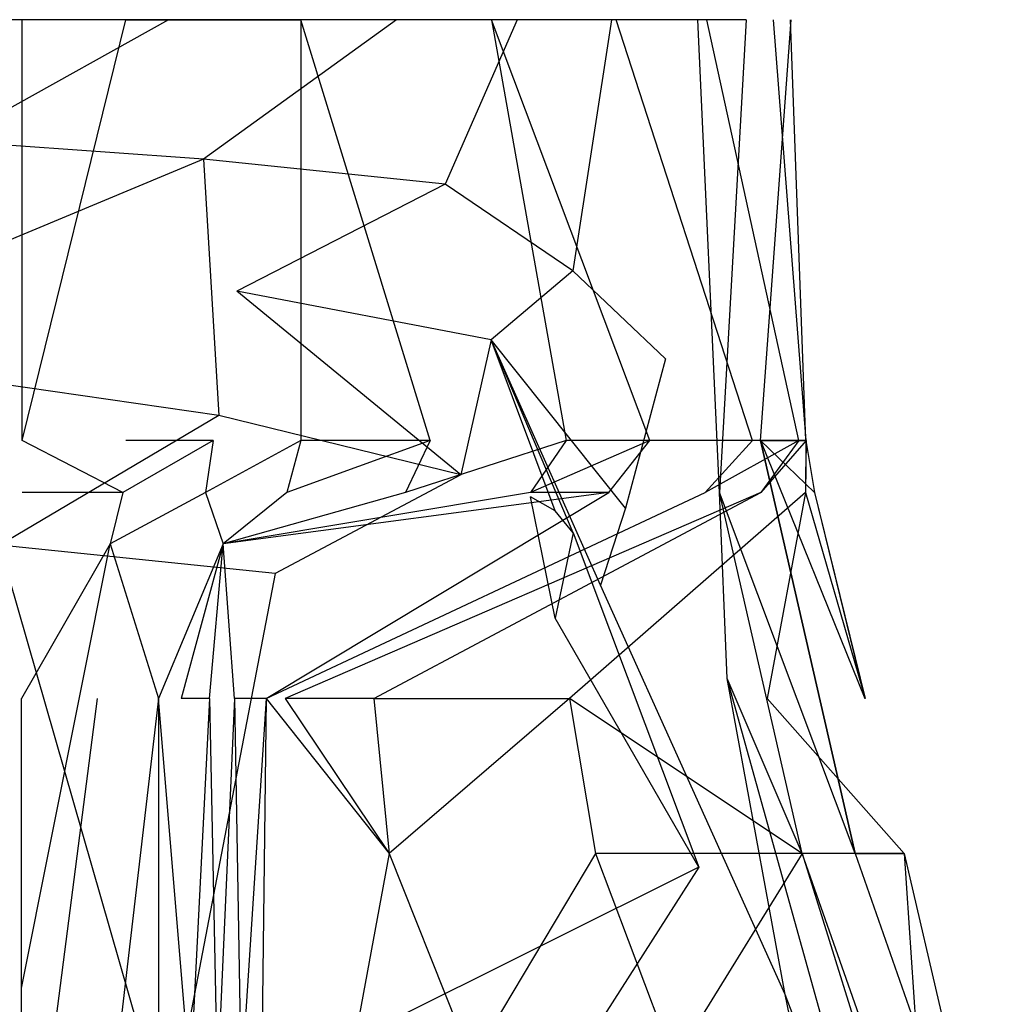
# Model space of a CAD drawing. Extents: x 0 to 0.35, y -0.49 to 0.
# Tile 8 of 8: x 0.223 to 0.328, y -0.105 to 0. Entities that reach past the tile are written whole.
import ezdxf

# ---------------------------------------------------------------- set-up
doc = ezdxf.new("R2010")
doc.units = 0
doc.layers.add('L0_OMNIACOMPACT_766710_KERAMIK_', color=7, linetype='CONTINUOUS')

msp = doc.modelspace()

# ---------------------------------------------------------------- linework, layer by layer
at = {"layer": 'L0_OMNIACOMPACT_766710_KERAMIK_', "color": 8}
for points, invisible_edges in [([(0.215153, -0.013009, 0.33881), (0.238461, 0, 0.33701), (0.212909, 0, 0.33881), (0.215153, -0.013009, 0.33881)], 13), ([(0.238461, 0, 0.33701), (0.215153, -0.013009, 0.33881), (0.242216, -0.014925, 0.33701), (0.238461, 0, 0.33701)], 14), ([(0.233878, 0, 0.005588), (0.222802, -0.045027), (0.222802, 0), (0.233878, 0, 0.005588)], 13), ([(0.222802, -0.045027), (0.233878, 0, 0.005588), (0.233878, -0.045027, 0.005588), (0.222802, -0.045027)], 14), ([(0.233878, 0, 0.005588), (0.252628, 0, 0.031209), (0.243249, -0.045027, 0.016403), (0.233878, 0, 0.005588)], 14), ([(0.243249, -0.045027, 0.016403), (0.233878, -0.045027, 0.005588), (0.233878, 0, 0.005588), (0.243249, -0.045027, 0.016403)], 14), ([(0.242216, -0.014925, 0.33701), (0.262859, 0, 0.33485), (0.238461, 0, 0.33701), (0.242216, -0.014925, 0.33701)], 13), ([(0.262859, 0, 0.33485), (0.242216, -0.014925, 0.33701), (0.26806, -0.017607, 0.33485), (0.262859, 0, 0.33485)], 14), ([(0.252628, 0, 0.031209), (0.252628, -0.045027, 0.031209), (0.243249, -0.045027, 0.016403), (0.252628, 0, 0.031209)], 14), ([(0.252628, 0, 0.031209), (0.26646, -0.045027, 0.059998), (0.252628, -0.045027, 0.031209), (0.252628, 0, 0.031209)], 13), ([(0.26646, -0.045027, 0.059998), (0.252628, 0, 0.031209), (0.27302, 0, 0.077548), (0.26646, -0.045027, 0.059998)], 14), ([(0.26806, -0.017607, 0.33485), (0.275739, 0, 0.33302), (0.262859, 0, 0.33485), (0.26806, -0.017607, 0.33485)], 13), ([(0.27302, 0, 0.077548), (0.280983, -0.045027, 0.104167), (0.26646, -0.045027, 0.059998), (0.27302, 0, 0.077548)], 14), ([(0.275739, 0, 0.33302), (0.26806, -0.017607, 0.33485), (0.281703, -0.026857, 0.33302), (0.275739, 0, 0.33302)], 14), ([(0.27302, 0, 0.077548), (0.289959, -0.045027, 0.143326), (0.280983, -0.045027, 0.104167), (0.27302, 0, 0.077548)], 13), ([(0.289959, -0.045027, 0.143326), (0.27302, 0, 0.077548), (0.286336, 0, 0.126416), (0.289959, -0.045027, 0.143326)], 14), ([(0.281703, -0.026857, 0.33302), (0.285836, 0, 0.33148), (0.275739, 0, 0.33302), (0.281703, -0.026857, 0.33302)], 13), ([(0.285836, 0, 0.33148), (0.281703, -0.026857, 0.33302), (0.29162, -0.036289, 0.33148), (0.285836, 0, 0.33148)], 14), ([(0.295082, 0, 0.32999), (0.285836, 0, 0.33148), (0.29162, -0.036289, 0.33148), (0.295082, 0, 0.32999)], 14), ([(0.286336, 0, 0.126416), (0.300946, -0.045027, 0.199164), (0.289959, -0.045027, 0.143326), (0.286336, 0, 0.126416)], 13), ([(0.300946, -0.045027, 0.199164), (0.286336, 0, 0.126416), (0.296043, 0, 0.172755), (0.300946, -0.045027, 0.199164)], 14), ([(0.297384, -0.050583, 0.32999), (0.295082, 0, 0.32999), (0.29162, -0.036289, 0.33148), (0.297384, -0.050583, 0.32999)], 14), ([(0.297384, -0.050583, 0.32999), (0.300246, 0, 0.32934), (0.295082, 0, 0.32999), (0.297384, -0.050583, 0.32999)], 13), ([(0.296043, 0, 0.172755), (0.30589, -0.045027, 0.246663), (0.300946, -0.045027, 0.199164), (0.296043, 0, 0.172755)], 13), ([(0.30589, -0.045027, 0.246663), (0.296043, 0, 0.172755), (0.303188, 0, 0.221473), (0.30589, -0.045027, 0.246663)], 14), ([(0.300246, 0, 0.32934), (0.297384, -0.050583, 0.32999), (0.301777, -0.045027, 0.32934), (0.300246, 0, 0.32934)], 14), ([(0.301777, -0.045027, 0.32934), (0.305059, 0, 0.321681), (0.300246, 0, 0.32934), (0.301777, -0.045027, 0.32934)], 14), ([(0.305059, 0, 0.321681), (0.301777, -0.045027, 0.32934), (0.30665, -0.045027, 0.321681), (0.305059, 0, 0.321681)], 13), ([(0.303188, 0, 0.221473), (0.30668, -0.045027, 0.294161), (0.30589, -0.045027, 0.246663), (0.303188, 0, 0.221473)], 13), ([(0.30668, -0.045027, 0.294161), (0.303188, 0, 0.221473), (0.305009, 0, 0.270792), (0.30668, -0.045027, 0.294161)], 14), ([(0.305009, 0, 0.270792), (0.30665, -0.045027, 0.321681), (0.30668, -0.045027, 0.294161), (0.305009, 0, 0.270792)], 13), ([(0.30665, -0.045027, 0.321681), (0.305009, 0, 0.270792), (0.305059, 0, 0.321681), (0.30665, -0.045027, 0.321681)], 14), ([(0.242216, -0.014925, 0.33701), (0.215153, -0.013009, 0.33881), (0.217276, -0.025318, 0.33881), (0.242216, -0.014925, 0.33701)], 14), ([(0.243856, -0.042333, 0.33739), (0.242216, -0.014925, 0.33701), (0.217276, -0.025318, 0.33881), (0.243856, -0.042333, 0.33739)], 13), ([(0.242216, -0.014925, 0.33701), (0.243856, -0.042333, 0.33739), (0.24577, -0.029045, 0.33701), (0.242216, -0.014925, 0.33701)], 14), ([(0.24577, -0.029045, 0.33701), (0.26806, -0.017607, 0.33485), (0.242216, -0.014925, 0.33701), (0.24577, -0.029045, 0.33701)], 13), ([(0.26806, -0.017607, 0.33485), (0.24577, -0.029045, 0.33701), (0.272979, -0.034265, 0.33485), (0.26806, -0.017607, 0.33485)], 14), ([(0.272979, -0.034265, 0.33485), (0.281703, -0.026857, 0.33302), (0.26806, -0.017607, 0.33485), (0.272979, -0.034265, 0.33485)], 13), ([(0.217276, -0.025318, 0.33881), (0.202773, -0.036421, 0.33954), (0.243856, -0.042333, 0.33739), (0.217276, -0.025318, 0.33881)], 14), ([(0.281703, -0.026857, 0.33302), (0.272979, -0.034265, 0.33485), (0.287347, -0.052267, 0.33302), (0.281703, -0.026857, 0.33302)], 14), ([(0.287347, -0.052267, 0.33302), (0.29162, -0.036289, 0.33148), (0.281703, -0.026857, 0.33302), (0.287347, -0.052267, 0.33302)], 13), ([(0.269734, -0.048712, 0.33556), (0.24577, -0.029045, 0.33701), (0.243856, -0.042333, 0.33739), (0.269734, -0.048712, 0.33556)], 14), ([(0.269734, -0.048712, 0.33556), (0.272979, -0.034265, 0.33485), (0.24577, -0.029045, 0.33701), (0.269734, -0.048712, 0.33556)], 13), ([(0.272979, -0.034265, 0.33485), (0.269734, -0.048712, 0.33556), (0.27719, -0.051049, 0.33494), (0.272979, -0.034265, 0.33485)], 14), ([(0.284665, -0.060487, 0.33409), (0.287347, -0.052267, 0.33302), (0.272979, -0.034265, 0.33485), (0.284665, -0.060487, 0.33409)], 13), ([(0.284665, -0.060487, 0.33409), (0.272979, -0.034265, 0.33485), (0.281733, -0.054888, 0.33445), (0.284665, -0.060487, 0.33409)], 14), ([(0.281733, -0.054888, 0.33445), (0.272979, -0.034265, 0.33485), (0.279822, -0.05256, 0.33466), (0.281733, -0.054888, 0.33445)], 14), ([(0.279822, -0.05256, 0.33466), (0.272979, -0.034265, 0.33485), (0.27719, -0.051049, 0.33494), (0.279822, -0.05256, 0.33466)], 14), ([(0.220383, -0.056236, 0.32999), (0.243856, -0.042333, 0.33739), (0.202773, -0.036421, 0.33954), (0.220383, -0.056236, 0.32999)], 13), ([(0.29162, -0.036289, 0.33148), (0.287347, -0.052267, 0.33302), (0.298234, -0.070498, 0.33148), (0.29162, -0.036289, 0.33148)], 14), ([(0.298234, -0.070498, 0.33148), (0.297384, -0.050583, 0.32999), (0.29162, -0.036289, 0.33148), (0.298234, -0.070498, 0.33148)], 14), ([(0.243856, -0.042333, 0.33739), (0.220383, -0.056236, 0.32999), (0.249868, -0.059251, 0.32999), (0.243856, -0.042333, 0.33739)], 14), ([(0.249868, -0.059251, 0.32999), (0.269734, -0.048712, 0.33556), (0.243856, -0.042333, 0.33739), (0.249868, -0.059251, 0.32999)], 13), ([(0.222802, -0.045027), (0.233577, -0.050583, 0.005588), (0.222793, -0.050583), (0.222802, -0.045027)], 13), ([(0.233577, -0.050583, 0.005588), (0.222802, -0.045027), (0.233878, -0.045027, 0.005588), (0.233577, -0.050583, 0.005588)], 14), ([(0.233878, -0.045027, 0.005588), (0.243249, -0.045027, 0.016403), (0.233577, -0.050583, 0.005588), (0.233878, -0.045027, 0.005588)], 13), ([(0.243249, -0.045027, 0.016403), (0.242414, -0.050583, 0.016403), (0.233577, -0.050583, 0.005588), (0.243249, -0.045027, 0.016403)], 14), ([(0.252628, -0.045027, 0.031209), (0.242414, -0.050583, 0.016403), (0.243249, -0.045027, 0.016403), (0.252628, -0.045027, 0.031209)], 14), ([(0.252628, -0.045027, 0.031209), (0.251114, -0.050583, 0.031209), (0.242414, -0.050583, 0.016403), (0.252628, -0.045027, 0.031209)], 14), ([(0.26646, -0.045027, 0.059998), (0.251114, -0.050583, 0.031209), (0.252628, -0.045027, 0.031209), (0.26646, -0.045027, 0.059998)], 14), ([(0.26646, -0.045027, 0.059998), (0.263814, -0.050583, 0.059998), (0.251114, -0.050583, 0.031209), (0.26646, -0.045027, 0.059998)], 14), ([(0.280983, -0.045027, 0.104167), (0.263814, -0.050583, 0.059998), (0.26646, -0.045027, 0.059998), (0.280983, -0.045027, 0.104167)], 14), ([(0.280983, -0.045027, 0.104167), (0.27719, -0.050583, 0.104167), (0.263814, -0.050583, 0.059998), (0.280983, -0.045027, 0.104167)], 14), ([(0.289959, -0.045027, 0.143326), (0.27719, -0.050583, 0.104167), (0.280983, -0.045027, 0.104167), (0.289959, -0.045027, 0.143326)], 14), ([(0.289959, -0.045027, 0.143326), (0.285546, -0.050583, 0.143326), (0.27719, -0.050583, 0.104167), (0.289959, -0.045027, 0.143326)], 13), ([(0.285546, -0.050583, 0.143326), (0.289959, -0.045027, 0.143326), (0.300946, -0.045027, 0.199164), (0.285546, -0.050583, 0.143326)], 14), ([(0.300946, -0.045027, 0.199164), (0.295883, -0.050583, 0.199164), (0.285546, -0.050583, 0.143326), (0.300946, -0.045027, 0.199164)], 14), ([(0.30589, -0.045027, 0.246663), (0.295883, -0.050583, 0.199164), (0.300946, -0.045027, 0.199164), (0.30589, -0.045027, 0.246663)], 14), ([(0.30589, -0.045027, 0.246663), (0.301837, -0.050583, 0.246663), (0.295883, -0.050583, 0.199164), (0.30589, -0.045027, 0.246663)], 14), ([(0.311894, -0.089212, 0.32934), (0.301777, -0.045027, 0.32934), (0.297384, -0.050583, 0.32999), (0.311894, -0.089212, 0.32934)], 14), ([(0.312955, -0.072645, 0.321681), (0.301777, -0.045027, 0.32934), (0.311894, -0.089212, 0.32934), (0.312955, -0.072645, 0.321681)], 13), ([(0.301777, -0.045027, 0.32934), (0.312955, -0.072645, 0.321681), (0.307551, -0.050583, 0.321681), (0.301777, -0.045027, 0.32934)], 14), ([(0.301777, -0.045027, 0.32934), (0.307551, -0.050583, 0.321681), (0.30665, -0.045027, 0.321681), (0.301777, -0.045027, 0.32934)], 14), ([(0.30668, -0.045027, 0.294161), (0.301837, -0.050583, 0.246663), (0.30589, -0.045027, 0.246663), (0.30668, -0.045027, 0.294161)], 14), ([(0.30668, -0.045027, 0.294161), (0.3066, -0.050583, 0.294161), (0.301837, -0.050583, 0.246663), (0.30668, -0.045027, 0.294161)], 14), ([(0.30665, -0.045027, 0.321681), (0.3066, -0.050583, 0.294161), (0.30668, -0.045027, 0.294161), (0.30665, -0.045027, 0.321681)], 14), ([(0.30665, -0.045027, 0.321681), (0.307551, -0.050583, 0.321681), (0.3066, -0.050583, 0.294161), (0.30665, -0.045027, 0.321681)], 14), ([(0.269734, -0.048712, 0.33556), (0.249868, -0.059251, 0.32999), (0.279812, -0.064032, 0.32999), (0.269734, -0.048712, 0.33556)], 14), ([(0.279812, -0.064032, 0.32999), (0.27719, -0.051049, 0.33494), (0.269734, -0.048712, 0.33556), (0.279812, -0.064032, 0.32999)], 14), ([(0.232222, -0.056092, 0.005588), (0.222712, -0.072645), (0.222793, -0.050583), (0.232222, -0.056092, 0.005588)], 14), ([(0.233577, -0.050583, 0.005588), (0.232222, -0.056092, 0.005588), (0.222793, -0.050583), (0.233577, -0.050583, 0.005588)], 14), ([(0.242414, -0.050583, 0.016403), (0.232222, -0.056092, 0.005588), (0.233577, -0.050583, 0.005588), (0.242414, -0.050583, 0.016403)], 14), ([(0.242414, -0.050583, 0.016403), (0.244293, -0.056092, 0.031209), (0.232222, -0.056092, 0.005588), (0.242414, -0.050583, 0.016403)], 14), ([(0.251114, -0.050583, 0.031209), (0.244293, -0.056092, 0.031209), (0.242414, -0.050583, 0.016403), (0.251114, -0.050583, 0.031209)], 14), ([(0.263814, -0.050583, 0.059998), (0.244293, -0.056092, 0.031209), (0.251114, -0.050583, 0.031209), (0.263814, -0.050583, 0.059998)], 14), ([(0.27719, -0.050583, 0.104167), (0.244293, -0.056092, 0.031209), (0.263814, -0.050583, 0.059998), (0.27719, -0.050583, 0.104167)], 14), ([(0.285546, -0.050583, 0.143326), (0.244293, -0.056092, 0.031209), (0.27719, -0.050583, 0.104167), (0.285546, -0.050583, 0.143326)], 14), ([(0.245503, -0.072645, 0.143326), (0.244293, -0.056092, 0.031209), (0.285546, -0.050583, 0.143326), (0.245503, -0.072645, 0.143326)], 14), ([(0.248915, -0.072645, 0.199164), (0.245503, -0.072645, 0.143326), (0.285546, -0.050583, 0.143326), (0.248915, -0.072645, 0.199164)], 14), ([(0.295883, -0.050583, 0.199164), (0.248915, -0.072645, 0.199164), (0.285546, -0.050583, 0.143326), (0.295883, -0.050583, 0.199164)], 13), ([(0.248915, -0.072645, 0.199164), (0.295883, -0.050583, 0.199164), (0.25095, -0.072645, 0.222593), (0.248915, -0.072645, 0.199164)], 14), ([(0.260428, -0.072645, 0.246663), (0.25095, -0.072645, 0.222593), (0.301837, -0.050583, 0.246663), (0.260428, -0.072645, 0.246663)], 14), ([(0.301837, -0.050583, 0.246663), (0.25095, -0.072645, 0.222593), (0.295883, -0.050583, 0.199164), (0.301837, -0.050583, 0.246663)], 14), ([(0.281363, -0.072645, 0.271822), (0.260428, -0.072645, 0.246663), (0.301837, -0.050583, 0.246663), (0.281363, -0.072645, 0.271822)], 13), ([(0.279822, -0.05256, 0.33466), (0.27719, -0.051049, 0.33494), (0.279812, -0.064032, 0.32999), (0.279822, -0.05256, 0.33466)], 14), ([(0.3066, -0.050583, 0.294161), (0.302507, -0.072645, 0.294161), (0.281363, -0.072645, 0.271822), (0.3066, -0.050583, 0.294161)], 14), ([(0.3066, -0.050583, 0.294161), (0.281363, -0.072645, 0.271822), (0.301837, -0.050583, 0.246663), (0.3066, -0.050583, 0.294161)], 14), ([(0.30625, -0.089212, 0.32999), (0.311894, -0.089212, 0.32934), (0.297384, -0.050583, 0.32999), (0.30625, -0.089212, 0.32999)], 13), ([(0.298234, -0.070498, 0.33148), (0.30625, -0.089212, 0.32999), (0.297384, -0.050583, 0.32999), (0.298234, -0.070498, 0.33148)], 13), ([(0.3066, -0.050583, 0.294161), (0.312995, -0.072645, 0.319161), (0.302507, -0.072645, 0.294161), (0.3066, -0.050583, 0.294161)], 14), ([(0.307551, -0.050583, 0.321681), (0.312995, -0.072645, 0.319161), (0.3066, -0.050583, 0.294161), (0.307551, -0.050583, 0.321681)], 14), ([(0.312995, -0.072645, 0.319161), (0.307551, -0.050583, 0.321681), (0.312955, -0.072645, 0.321681), (0.312995, -0.072645, 0.319161)], 13), ([(0.281733, -0.054888, 0.33445), (0.279822, -0.05256, 0.33466), (0.279812, -0.064032, 0.32999), (0.281733, -0.054888, 0.33445)], 14), ([(0.287347, -0.052267, 0.33302), (0.284665, -0.060487, 0.33409), (0.304429, -0.10431, 0.33156), (0.287347, -0.052267, 0.33302)], 14), ([(0.304429, -0.10431, 0.33156), (0.298234, -0.070498, 0.33148), (0.287347, -0.052267, 0.33302), (0.304429, -0.10431, 0.33156)], 14), ([(0.295172, -0.090692, 0.32999), (0.281733, -0.054888, 0.33445), (0.279812, -0.064032, 0.32999), (0.295172, -0.090692, 0.32999)], 13), ([(0.281733, -0.054888, 0.33445), (0.295172, -0.090692, 0.32999), (0.284665, -0.060487, 0.33409), (0.281733, -0.054888, 0.33445)], 14), ([(0.238417, -0.11896, 0.32999), (0.220383, -0.056236, 0.32999), (0.208411, -0.10639, 0.32999), (0.238417, -0.11896, 0.32999)], 14), ([(0.238417, -0.11896, 0.32999), (0.249868, -0.059251, 0.32999), (0.220383, -0.056236, 0.32999), (0.238417, -0.11896, 0.32999)], 13), ([(0.232222, -0.056092, 0.005588), (0.222712, -0.10362), (0.222712, -0.072645), (0.232222, -0.056092, 0.005588)], 13), ([(0.222712, -0.10362), (0.232222, -0.056092, 0.005588), (0.230848, -0.072645, 0.005588), (0.222712, -0.10362)], 14), ([(0.232222, -0.056092, 0.005588), (0.237377, -0.072645, 0.031209), (0.230848, -0.072645, 0.005588), (0.232222, -0.056092, 0.005588)], 14), ([(0.244293, -0.056092, 0.031209), (0.237377, -0.072645, 0.031209), (0.232222, -0.056092, 0.005588), (0.244293, -0.056092, 0.031209)], 14), ([(0.244293, -0.056092, 0.031209), (0.239817, -0.072645, 0.059998), (0.237377, -0.072645, 0.031209), (0.244293, -0.056092, 0.031209)], 14), ([(0.244293, -0.056092, 0.031209), (0.242831, -0.072645, 0.104167), (0.239817, -0.072645, 0.059998), (0.244293, -0.056092, 0.031209)], 13), ([(0.242831, -0.072645, 0.104167), (0.244293, -0.056092, 0.031209), (0.245503, -0.072645, 0.143326), (0.242831, -0.072645, 0.104167)], 14), ([(0.249868, -0.059251, 0.32999), (0.238417, -0.11896, 0.32999), (0.279812, -0.064032, 0.32999), (0.249868, -0.059251, 0.32999)], 14), ([(0.304429, -0.10431, 0.33156), (0.284665, -0.060487, 0.33409), (0.295172, -0.090692, 0.32999), (0.304429, -0.10431, 0.33156)], 14), ([(0.295172, -0.090692, 0.32999), (0.279812, -0.064032, 0.32999), (0.238417, -0.11896, 0.32999), (0.295172, -0.090692, 0.32999)], 14), ([(0.30625, -0.089212, 0.32999), (0.298234, -0.070498, 0.33148), (0.315847, -0.13376, 0.32999), (0.30625, -0.089212, 0.32999)], 14), ([(0.315847, -0.13376, 0.32999), (0.298234, -0.070498, 0.33148), (0.304429, -0.10431, 0.33156), (0.315847, -0.13376, 0.32999)], 14), ([(0.230848, -0.072645, 0.005588), (0.222712, -0.13609), (0.222712, -0.10362), (0.230848, -0.072645, 0.005588)], 13), ([(0.222712, -0.13609), (0.230848, -0.072645, 0.005588), (0.230848, -0.12852, 0.005588), (0.222712, -0.13609)], 14), ([(0.230848, -0.12852, 0.005588), (0.237377, -0.072645, 0.031209), (0.237377, -0.12896, 0.031209), (0.230848, -0.12852, 0.005588)], 13), ([(0.237377, -0.072645, 0.031209), (0.230848, -0.12852, 0.005588), (0.230848, -0.072645, 0.005588), (0.237377, -0.072645, 0.031209)], 14), ([(0.237377, -0.072645, 0.031209), (0.240776, -0.11331, 0.074048), (0.237377, -0.12896, 0.031209), (0.237377, -0.072645, 0.031209)], 13), ([(0.240776, -0.11331, 0.074048), (0.237377, -0.072645, 0.031209), (0.239817, -0.072645, 0.059998), (0.240776, -0.11331, 0.074048)], 14), ([(0.242831, -0.072645, 0.104167), (0.240776, -0.11331, 0.074048), (0.239817, -0.072645, 0.059998), (0.242831, -0.072645, 0.104167)], 14), ([(0.240776, -0.11331, 0.074048), (0.242831, -0.072645, 0.104167), (0.243676, -0.11341, 0.116547), (0.240776, -0.11331, 0.074048)], 13), ([(0.245503, -0.072645, 0.143326), (0.243676, -0.11341, 0.116547), (0.242831, -0.072645, 0.104167), (0.245503, -0.072645, 0.143326)], 14), ([(0.243676, -0.11341, 0.116547), (0.245503, -0.072645, 0.143326), (0.246226, -0.11352, 0.153805), (0.243676, -0.11341, 0.116547)], 13), ([(0.248915, -0.072645, 0.199164), (0.246226, -0.11352, 0.153805), (0.245503, -0.072645, 0.143326), (0.248915, -0.072645, 0.199164)], 14), ([(0.246226, -0.11352, 0.153805), (0.248915, -0.072645, 0.199164), (0.248401, -0.11364, 0.179135), (0.246226, -0.11352, 0.153805)], 13), ([(0.251473, -0.11376, 0.199164), (0.248401, -0.11364, 0.179135), (0.248915, -0.072645, 0.199164), (0.251473, -0.11376, 0.199164)], 14), ([(0.25095, -0.072645, 0.222593), (0.262062, -0.089212, 0.246663), (0.248915, -0.072645, 0.199164), (0.25095, -0.072645, 0.222593)], 14), ([(0.248915, -0.072645, 0.199164), (0.262062, -0.089212, 0.246663), (0.251473, -0.11376, 0.199164), (0.248915, -0.072645, 0.199164)], 14), ([(0.260428, -0.072645, 0.246663), (0.262062, -0.089212, 0.246663), (0.25095, -0.072645, 0.222593), (0.260428, -0.072645, 0.246663)], 14), ([(0.260428, -0.072645, 0.246663), (0.281363, -0.072645, 0.271822), (0.269935, -0.072645, 0.259272), (0.260428, -0.072645, 0.246663)], 14), ([(0.260428, -0.072645, 0.246663), (0.269935, -0.072645, 0.259272), (0.262062, -0.089212, 0.246663), (0.260428, -0.072645, 0.246663)], 14), ([(0.262062, -0.089212, 0.246663), (0.281363, -0.072645, 0.271822), (0.284125, -0.089212, 0.271822), (0.262062, -0.089212, 0.246663)], 13), ([(0.281363, -0.072645, 0.271822), (0.262062, -0.089212, 0.246663), (0.269935, -0.072645, 0.259272), (0.281363, -0.072645, 0.271822)], 14), ([(0.281363, -0.072645, 0.271822), (0.30624, -0.089212, 0.294161), (0.284125, -0.089212, 0.271822), (0.281363, -0.072645, 0.271822)], 13), ([(0.30624, -0.089212, 0.294161), (0.281363, -0.072645, 0.271822), (0.302507, -0.072645, 0.294161), (0.30624, -0.089212, 0.294161)], 14), ([(0.302507, -0.072645, 0.294161), (0.317157, -0.089212, 0.321681), (0.30624, -0.089212, 0.294161), (0.302507, -0.072645, 0.294161)], 13), ([(0.317157, -0.089212, 0.321681), (0.302507, -0.072645, 0.294161), (0.312995, -0.072645, 0.319161), (0.317157, -0.089212, 0.321681)], 14), ([(0.311894, -0.089212, 0.32934), (0.317157, -0.089212, 0.321681), (0.312955, -0.072645, 0.321681), (0.311894, -0.089212, 0.32934)], 14), ([(0.312995, -0.072645, 0.319161), (0.312955, -0.072645, 0.321681), (0.317157, -0.089212, 0.321681), (0.312995, -0.072645, 0.319161)], 14), ([(0.262062, -0.089212, 0.246663), (0.257525, -0.11388, 0.220144), (0.251473, -0.11376, 0.199164), (0.262062, -0.089212, 0.246663)], 14), ([(0.262062, -0.089212, 0.246663), (0.270903, -0.11142, 0.246663), (0.257525, -0.11388, 0.220144), (0.262062, -0.089212, 0.246663)], 14), ([(0.284125, -0.089212, 0.271822), (0.270903, -0.11142, 0.246663), (0.262062, -0.089212, 0.246663), (0.284125, -0.089212, 0.271822)], 14), ([(0.270903, -0.11142, 0.246663), (0.284125, -0.089212, 0.271822), (0.292531, -0.11144, 0.271822), (0.270903, -0.11142, 0.246663)], 13), ([(0.30624, -0.089212, 0.294161), (0.292531, -0.11144, 0.271822), (0.284125, -0.089212, 0.271822), (0.30624, -0.089212, 0.294161)], 14), ([(0.292531, -0.11144, 0.271822), (0.30624, -0.089212, 0.294161), (0.32016, -0.13376, 0.294161), (0.292531, -0.11144, 0.271822)], 13), ([(0.317157, -0.089212, 0.321681), (0.32016, -0.13376, 0.294161), (0.30624, -0.089212, 0.294161), (0.317157, -0.089212, 0.321681)], 14), ([(0.311894, -0.089212, 0.32934), (0.30625, -0.089212, 0.32999), (0.321901, -0.13376, 0.32934), (0.311894, -0.089212, 0.32934)], 14), ([(0.321901, -0.13376, 0.32934), (0.30625, -0.089212, 0.32999), (0.315847, -0.13376, 0.32999), (0.321901, -0.13376, 0.32934)], 14), ([(0.321901, -0.13376, 0.32934), (0.327545, -0.13376, 0.321681), (0.311894, -0.089212, 0.32934), (0.321901, -0.13376, 0.32934)], 14), ([(0.317157, -0.089212, 0.321681), (0.311894, -0.089212, 0.32934), (0.327545, -0.13376, 0.321681), (0.317157, -0.089212, 0.321681)], 13), ([(0.317157, -0.089212, 0.321681), (0.327545, -0.13376, 0.321681), (0.32016, -0.13376, 0.294161), (0.317157, -0.089212, 0.321681)], 14), ([(0.26474, -0.13832, 0.32999), (0.295172, -0.090692, 0.32999), (0.238417, -0.11896, 0.32999), (0.26474, -0.13832, 0.32999)], 13), ([(0.295172, -0.090692, 0.32999), (0.26474, -0.13832, 0.32999), (0.307221, -0.11794, 0.32999), (0.295172, -0.090692, 0.32999)], 14), ([(0.307221, -0.11794, 0.32999), (0.304429, -0.10431, 0.33156), (0.295172, -0.090692, 0.32999), (0.307221, -0.11794, 0.32999)], 14), ([(0.315847, -0.13376, 0.32999), (0.304429, -0.10431, 0.33156), (0.307221, -0.11794, 0.32999), (0.315847, -0.13376, 0.32999)], 14)]:
    msp.add_3dface(points, dxfattribs=dict(at, invisible_edges=invisible_edges))

doc.saveas('drawing.dxf')
